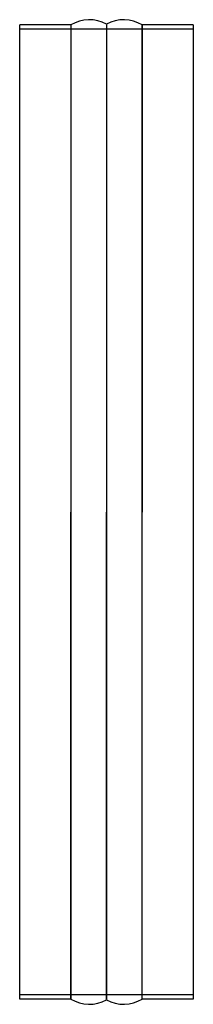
# Model space of a CAD drawing. Header units: millimetres. Extents: x -80 to 80, y -455 to 455.
import ezdxf

# ---------------------------------------------------------------- set-up
doc = ezdxf.new("R2010")
doc.units = ezdxf.units.MM
doc.layers.add('HIDDEN', color=7, linetype='Continuous')
doc.layers.add('THICK', color=7, linetype='Continuous')

msp = doc.modelspace()

# ---------------------------------------------------------------- linework, layer by layer
at = {"layer": 'HIDDEN'}
for p, q in [((80, 446), (-80, 446)), ((-32.86, 450), (-32.86, 0)), ((0, 450.51), (0, 0)), ((32.86, 0), (32.86, 450)), ((-32.86, 0), (-32.86, -450)), ((0, 0), (0, -450.51)), ((32.86, -450), (32.86, 0)), ((80, -446), (-80, -446))]:
    msp.add_line(p, q, dxfattribs=at)
at = {"layer": 'THICK'}
for p, q in [((-80, 0), (-80, 450)), ((-32.86, 450), (-80, 450)), ((-32.86, 450), (-32.86, 0)), ((0, 450.51), (0, 0)), ((32.86, 450), (32.86, 0)), ((80, 450), (32.86, 450)), ((80, 450), (80, 0)), ((80, 0), (80, -450)), ((-80, -450), (-80, 0)), ((-32.86, -450), (-32.86, 0)), ((0, -450.51), (0, 0)), ((32.86, -450), (32.86, 0)), ((-32.86, -450), (-80, -450)), ((80, -450), (32.86, -450))]:
    msp.add_line(p, q, dxfattribs=at)
for centre, start, end in [((-16, 422.8), 60.00003, 121.78831), ((16, 422.8), 58.21165, 119.99999), ((-16, -422.8), 238.21169, 299.99997), ((16, -422.8), 240.00001, 301.78835)]:
    msp.add_arc(centre, 32, start, end, dxfattribs=at)

doc.saveas('drawing.dxf')
